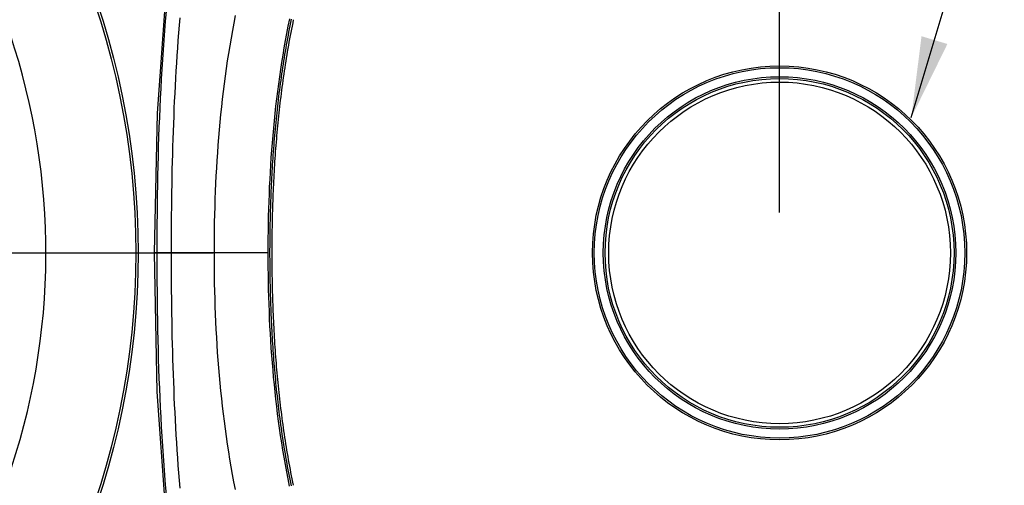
# Model space of a CAD drawing. Header units: millimetres. Extents: x 6 to 204, y 6 to 291.
# Tile 9 of 43: x 108 to 144, y 112 to 129. Entities that reach past the tile are written whole.
import ezdxf

# ---------------------------------------------------------------- set-up
doc = ezdxf.new("R2010")
doc.units = ezdxf.units.MM
doc.header["$LTSCALE"] = 19.36
doc.layers.get('0').update_dxf_attribs({"linetype": 'CONTINUOUS'})
doc.layers.add('02___PRT_ALL_AXES', color=7, linetype='CONTINUOUS')
doc.styles.get("Standard").update_dxf_attribs({"font": 'txt', "width": 0.8})
doc.styles.add('TEXTSTYLE_1', font='gdt', dxfattribs={"width": 0.8})
doc.dimstyles.new('DIMSTYLE_1', dxfattribs={"dimtxt": 2.5, "dimasz": 3, "dimexe": 2, "dimexo": 1.5, "dimtad": 1, "dimlfac": 1.5, "dimzin": 0, "dimdsep": 46, "dimtxsty": 'Standard', "dimblk": '_FILLED', "dimblk1": '_FILLED', "dimblk2": '_FILLED', "dimcen": 0.09, "dimadec": 0, "dimazin": 0, "dimtp": 0.01, "dimtm": 0.01, "dimtfac": 1, "dimtofl": 0, "dimtmove": 0, "dimatfit": 3, "dimldrblk": '_FILLED', "dimfxl": 0, "dimtolj": 1, "dimtzin": 0, "dimarcsym": 0})
doc.dimstyles.new('DIMSTYLE_2', dxfattribs={"dimtxt": 2.5, "dimasz": 3, "dimexe": 2, "dimexo": 1.5, "dimtad": 1, "dimlfac": 1.5, "dimzin": 0, "dimdsep": 46, "dimtxsty": 'Standard', "dimblk": '_FILLED', "dimblk1": '_FILLED', "dimblk2": '_FILLED', "dimcen": 0.09, "dimadec": 0, "dimazin": 0, "dimtp": 0.01, "dimtm": 0.01, "dimtfac": 1, "dimtofl": 0, "dimtmove": 0, "dimatfit": 2, "dimldrblk": '_FILLED', "dimfxl": 0, "dimtolj": 1, "dimtzin": 0, "dimarcsym": 0})
doc.dimstyles.get("Standard").update_dxf_attribs({"dimtxt": 2.5, "dimasz": 3, "dimexe": 2, "dimexo": 1.5, "dimtad": 1, "dimzin": 0, "dimdsep": 46, "dimtxsty": 'Standard', "dimblk": '_FILLED', "dimblk1": '_FILLED', "dimblk2": '_FILLED', "dimcen": 0.09, "dimadec": 0, "dimazin": 0, "dimtol": 1, "dimtp": 0.01, "dimtm": 0.01, "dimtfac": 1, "dimtofl": 0, "dimtmove": 0, "dimatfit": 3, "dimldrblk": '_FILLED', "dimfxl": 0, "dimtolj": 1, "dimtzin": 0, "dimarcsym": 0})

# ---------------------------------------------------------------- blocks, each defined once
blk = doc.blocks.new('_FILLED')
at = {"color": 0, "linetype": 'ByBlock'}
blk.add_solid([(0, 0), (-1, 0.167), (-1, -0.167)], dxfattribs=at)
blk = doc.blocks.new('*D3')
at = {"color": 2, "linetype": 'Continuous', "transparency": 16777216}
for p, q in [((83.45, 121.651), (83.45, 157.239)), ((136.117, 121.651), (136.117, 157.239)), ((83.45, 155.239), (109.784, 155.239)), ((136.117, 155.239), (109.784, 155.239))]:
    blk.add_line(p, q, dxfattribs=at)
at = {"color": 2, "linetype": 'Continuous', "transparency": 16777216, "xscale": 3, "yscale": 3, "zscale": 3, "rotation": 180}
blk.add_blockref('_FILLED', (83.45, 155.239), dxfattribs=at)
at = {"color": 2, "linetype": 'Continuous', "transparency": 16777216, "xscale": 3, "yscale": 3, "zscale": 3}
blk.add_blockref('_FILLED', (136.117, 155.239), dxfattribs=at)
at = {"color": 2, "linetype": 'Continuous', "transparency": 16777216, "insert": (109.784, 158.364), "char_height": 2.5, "width": 10, "attachment_point": 2, "line_spacing_factor": 0.9}
blk.add_mtext('79.00', dxfattribs=at)
blk = doc.blocks.new('*D4')
at = {"color": 2, "linetype": 'Continuous', "transparency": 16777216}
for p, q in [((49.057, 138.435), (30.724, 138.435)), ((53.557, 138.435), (49.057, 138.435)), ((58.806, 135.224), (53.557, 138.435))]:
    blk.add_line(p, q, dxfattribs=at)
at = {"color": 2, "linetype": 'Continuous', "transparency": 16777216, "xscale": 3, "yscale": 3, "zscale": 3, "rotation": 328.5481968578}
blk.add_blockref('_FILLED', (58.806, 135.224), dxfattribs=at)
at = {"color": 2, "linetype": 'Continuous', "transparency": 16777216, "insert": (46.557, 141.56), "char_height": 2.5, "width": 13.33333, "attachment_point": 3, "line_spacing_factor": 0.9, "style": 'TEXTSTYLE_1'}
blk.add_mtext('{\\Fgdt;n}\\Ftxt;86.67', dxfattribs=at)
blk = doc.blocks.new('*D7')
at = {"color": 2, "linetype": 'Continuous', "transparency": 16777216}
for p, q in [((101.009, 118.361), (116.209, 87.86)), ((116.209, 87.86), (120.709, 87.86)), ((120.709, 87.86), (156.584, 87.86))]:
    blk.add_line(p, q, dxfattribs=at)
at = {"color": 2, "linetype": 'Continuous', "transparency": 16777216, "xscale": 3, "yscale": 3, "zscale": 3, "rotation": 116.4888017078}
blk.add_blockref('_FILLED', (101.009, 118.361), dxfattribs=at)
at = {"color": 2, "linetype": 'Continuous', "transparency": 16777216, "insert": (123.209, 90.985), "char_height": 2.5, "width": 30.875, "attachment_point": 1, "line_spacing_factor": 0.9, "style": 'TEXTSTYLE_1'}
blk.add_mtext('{\\Fgdt;n}\\Ftxt;6.00\\Fgdt;{\\Fgdt;x}\\Ftxt;6(H7) X2', dxfattribs=at)

msp = doc.modelspace()

# ---------------------------------------------------------------- linework, layer by layer
for p, q in [((113.3962, 130.2705), (113.0391, 125.3291)), ((113.3746, 129.1042), (113.3436, 128.7471)), ((113.8837, 128.8706), (113.8598, 128.59)), ((115.8981, 128.6731), (115.9531, 128.9532)), ((113.3436, 128.7471), (113.3145, 128.3898)), ((113.8598, 128.59), (113.8372, 128.3094)), ((115.8455, 128.3925), (115.8981, 128.6731)), ((117.8552, 128.2901), (117.9075, 128.5576)), ((117.9075, 128.5576), (117.9622, 128.8247)), ((117.9552, 128.4555), (117.9788, 128.5741)), ((117.9788, 128.5741), (118.0029, 128.6926)), ((118.0029, 128.6926), (118.0274, 128.811)), ((118.0442, 128.5611), (118.0207, 128.4428)), ((118.0682, 128.6794), (118.0442, 128.5611)), ((118.0927, 128.7976), (118.0682, 128.6794)), ((113.3145, 128.3898), (113.2874, 128.0324)), ((113.8372, 128.3094), (113.8157, 128.0287)), ((115.7951, 128.1115), (115.8455, 128.3925)), ((117.8051, 128.0221), (117.8552, 128.2901)), ((117.8871, 128.0991), (117.9093, 128.218)), ((117.9093, 128.218), (117.9321, 128.3368)), ((117.9321, 128.3368), (117.9552, 128.4555)), ((117.9749, 128.2058), (117.9527, 128.0871)), ((117.9975, 128.3243), (117.9749, 128.2058)), ((118.0207, 128.4428), (117.9975, 128.3243)), ((113.2874, 128.0324), (113.2619, 127.6748)), ((113.7954, 127.7478), (113.7761, 127.4669)), ((113.8157, 128.0287), (113.7954, 127.7478)), ((115.7012, 127.5483), (115.7471, 127.8301)), ((115.7471, 127.8301), (115.7951, 128.1115)), ((117.7115, 127.4849), (117.7572, 127.7537)), ((117.7572, 127.7537), (117.8051, 128.0221)), ((117.8229, 127.7419), (117.8439, 127.8611)), ((117.8439, 127.8611), (117.8653, 127.9801)), ((117.8653, 127.9801), (117.8871, 128.0991)), ((117.9095, 127.8496), (117.8886, 127.7307)), ((117.9309, 127.9684), (117.9095, 127.8496)), ((117.9527, 128.0871), (117.9309, 127.9684)), ((113.2619, 127.6748), (113.2381, 127.3171)), ((113.7761, 127.4669), (113.7579, 127.186)), ((115.6575, 127.266), (115.7012, 127.5483)), ((117.6679, 127.2157), (117.7115, 127.4849)), ((117.7434, 127.2647), (117.7626, 127.3841)), ((117.7626, 127.3841), (117.7823, 127.5035)), ((117.7823, 127.5035), (117.8024, 127.6227)), ((117.8024, 127.6227), (117.8229, 127.7419)), ((117.8481, 127.4927), (117.8285, 127.3735)), ((117.8681, 127.6117), (117.8481, 127.4927)), ((117.8886, 127.7307), (117.8681, 127.6117)), ((113.2381, 127.3171), (113.2159, 126.9593)), ((113.7579, 127.186), (113.7407, 126.9049)), ((115.6159, 126.9835), (115.6575, 127.266)), ((117.6265, 126.9462), (117.6679, 127.2157)), ((117.6881, 126.906), (117.7061, 127.0256)), ((117.7061, 127.0256), (117.7245, 127.1452)), ((117.7245, 127.1452), (117.7434, 127.2647)), ((117.7904, 127.1351), (117.772, 127.0158)), ((117.8092, 127.2543), (117.7904, 127.1351)), ((117.8285, 127.3735), (117.8092, 127.2543)), ((113.2159, 126.9593), (113.1951, 126.6014)), ((113.7407, 126.9049), (113.7245, 126.6238)), ((115.5391, 126.4174), (115.5765, 126.7006)), ((115.5765, 126.7006), (115.6159, 126.9835)), ((117.5496, 126.4061), (117.587, 126.6763)), ((117.587, 126.6763), (117.6265, 126.9462)), ((117.6364, 126.5468), (117.6532, 126.6666)), ((117.6532, 126.6666), (117.6705, 126.7863)), ((117.6705, 126.7863), (117.6881, 126.906)), ((117.7193, 126.6574), (117.7025, 126.5378)), ((117.7365, 126.7769), (117.7193, 126.6574)), ((117.754, 126.8964), (117.7365, 126.7769)), ((117.772, 127.0158), (117.754, 126.8964)), ((113.1951, 126.6014), (113.1758, 126.2435)), ((113.7092, 126.3426), (113.6949, 126.0614)), ((113.7245, 126.6238), (113.7092, 126.3426)), ((115.5037, 126.134), (115.5391, 126.4174)), ((117.5142, 126.1357), (117.5496, 126.4061)), ((117.5882, 126.1871), (117.6039, 126.307)), ((117.6039, 126.307), (117.62, 126.4269)), ((117.62, 126.4269), (117.6364, 126.5468)), ((117.67, 126.2984), (117.6544, 126.1787)), ((117.686, 126.4181), (117.67, 126.2984)), ((117.7025, 126.5378), (117.686, 126.4181)), ((113.1758, 126.2435), (113.1579, 125.8854)), ((113.6949, 126.0614), (113.6814, 125.7802)), ((115.4703, 125.8503), (115.5037, 126.134)), ((117.4807, 125.8649), (117.5142, 126.1357)), ((117.5435, 125.8269), (117.558, 125.947)), ((117.558, 125.947), (117.5729, 126.0671)), ((117.5729, 126.0671), (117.5882, 126.1871)), ((117.6242, 125.939), (117.6097, 125.8191)), ((117.6391, 126.0589), (117.6242, 125.939)), ((117.6544, 126.1787), (117.6391, 126.0589)), ((113.1579, 125.8854), (113.1413, 125.5273)), ((113.6814, 125.7802), (113.6688, 125.4989)), ((115.4092, 125.2822), (115.4388, 125.5663)), ((115.4388, 125.5663), (115.4703, 125.8503)), ((117.4193, 125.3228), (117.449, 125.5939)), ((117.449, 125.5939), (117.4807, 125.8649)), ((117.502, 125.4663), (117.5155, 125.5865)), ((117.5155, 125.5865), (117.5293, 125.7067)), ((117.5293, 125.7067), (117.5435, 125.8269)), ((117.5817, 125.5791), (117.5683, 125.4591)), ((117.5955, 125.6991), (117.5817, 125.5791)), ((117.6097, 125.8191), (117.5955, 125.6991)), ((113.0391, 125.3291), (112.9385, 120.1508)), ((113.1413, 125.5273), (113.1261, 125.1691)), ((113.657, 125.2175), (113.646, 124.9361)), ((113.6688, 125.4989), (113.657, 125.2175)), ((115.3815, 124.9979), (115.4092, 125.2822)), ((117.3913, 125.0514), (117.4193, 125.3228)), ((117.4638, 125.1053), (117.4762, 125.2257)), ((117.4762, 125.2257), (117.4889, 125.346)), ((117.4889, 125.346), (117.502, 125.4663)), ((117.5425, 125.2189), (117.5301, 125.0987)), ((117.5552, 125.339), (117.5425, 125.2189)), ((117.5683, 125.4591), (117.5552, 125.339)), ((113.1261, 125.1691), (113.1122, 124.8108)), ((113.646, 124.9361), (113.6358, 124.6547)), ((115.3556, 124.7134), (115.3815, 124.9979)), ((117.3651, 124.7798), (117.3913, 125.0514)), ((117.4288, 124.744), (117.4401, 124.8645)), ((117.4401, 124.8645), (117.4518, 124.9849)), ((117.4518, 124.9849), (117.4638, 125.1053)), ((117.5065, 124.8582), (117.4951, 124.738)), ((117.5181, 124.9785), (117.5065, 124.8582)), ((117.5301, 125.0987), (117.5181, 124.9785)), ((113.1122, 124.8108), (113.0996, 124.4525)), ((113.6358, 124.6547), (113.6262, 124.3733)), ((115.3315, 124.4288), (115.3556, 124.7134)), ((117.3179, 124.2364), (117.3406, 124.5082)), ((117.3406, 124.5082), (117.3651, 124.7798)), ((117.3968, 124.3824), (117.4071, 124.503)), ((117.4071, 124.503), (117.4178, 124.6235)), ((117.4178, 124.6235), (117.4288, 124.744)), ((117.4735, 124.4973), (117.4632, 124.3769)), ((117.4842, 124.6176), (117.4735, 124.4973)), ((117.4951, 124.738), (117.4842, 124.6176)), ((113.0996, 124.4525), (113.0882, 124.0942)), ((113.6262, 124.3733), (113.6174, 124.0919)), ((115.2886, 123.8593), (115.3092, 124.1441)), ((115.3092, 124.1441), (115.3315, 124.4288)), ((117.2968, 123.9644), (117.3179, 124.2364)), ((117.3678, 124.0205), (117.3771, 124.1412)), ((117.3771, 124.1412), (117.3868, 124.2618)), ((117.3868, 124.2618), (117.3968, 124.3824)), ((117.4436, 124.136), (117.4343, 124.0156)), ((117.4533, 124.2565), (117.4436, 124.136)), ((117.4632, 124.3769), (117.4533, 124.2565)), ((113.0779, 123.7358), (113.0689, 123.3773)), ((113.0882, 124.0942), (113.0779, 123.7358)), ((113.6093, 123.8105), (113.6018, 123.529)), ((113.6174, 124.0919), (113.6093, 123.8105)), ((115.2696, 123.5744), (115.2886, 123.8593)), ((117.2773, 123.6924), (117.2968, 123.9644)), ((117.3418, 123.6584), (117.3501, 123.7791)), ((117.3501, 123.7791), (117.3588, 123.8998)), ((117.3588, 123.8998), (117.3678, 124.0205)), ((117.4166, 123.7745), (117.4083, 123.654)), ((117.4253, 123.8951), (117.4166, 123.7745)), ((117.4343, 124.0156), (117.4253, 123.8951)), ((113.0689, 123.3773), (113.0609, 123.0189)), ((113.6018, 123.529), (113.595, 123.2475)), ((115.2524, 123.2894), (115.2696, 123.5744)), ((117.2431, 123.1481), (117.2594, 123.4203)), ((117.2594, 123.4203), (117.2773, 123.6924)), ((117.3186, 123.2961), (117.326, 123.4169)), ((117.326, 123.4169), (117.3337, 123.5377)), ((117.3337, 123.5377), (117.3418, 123.6584)), ((117.3925, 123.4128), (117.3851, 123.2922)), ((117.4003, 123.5334), (117.3925, 123.4128)), ((117.4083, 123.654), (117.4003, 123.5334)), ((113.0609, 123.0189), (113.054, 122.6604)), ((113.595, 123.2475), (113.5889, 122.966)), ((115.2228, 122.7191), (115.2368, 123.0043)), ((115.2368, 123.0043), (115.2524, 123.2894)), ((117.2284, 122.8759), (117.2431, 123.1481)), ((117.2982, 122.9336), (117.3047, 123.0544)), ((117.3047, 123.0544), (117.3115, 123.1753)), ((117.3115, 123.1753), (117.3186, 123.2961)), ((117.3713, 123.0508), (117.3648, 122.9302)), ((117.378, 123.1715), (117.3713, 123.0508)), ((117.3851, 123.2922), (117.378, 123.1715)), ((113.054, 122.6604), (113.0482, 122.3019)), ((113.5834, 122.6846), (113.5785, 122.403)), ((113.5889, 122.966), (113.5834, 122.6846)), ((115.2104, 122.4339), (115.2228, 122.7191)), ((117.2152, 122.6035), (117.2284, 122.8759)), ((117.2805, 122.5709), (117.2861, 122.6918)), ((117.2861, 122.6918), (117.292, 122.8127)), ((117.292, 122.8127), (117.2982, 122.9336)), ((117.3527, 122.6887), (117.3471, 122.568)), ((117.3586, 122.8094), (117.3527, 122.6887)), ((117.3648, 122.9302), (117.3586, 122.8094)), ((113.0482, 122.3019), (113.0433, 121.9434)), ((113.5785, 122.403), (113.5743, 122.1215)), ((115.1995, 122.1486), (115.2104, 122.4339)), ((117.1933, 122.0587), (117.2035, 122.3311)), ((117.2035, 122.3311), (117.2152, 122.6035)), ((117.2655, 122.2081), (117.2702, 122.3291)), ((117.2702, 122.3291), (117.2752, 122.45)), ((117.2752, 122.45), (117.2805, 122.5709)), ((117.3368, 122.3265), (117.3321, 122.2057)), ((117.3418, 122.4472), (117.3368, 122.3265)), ((117.3471, 122.568), (117.3418, 122.4472)), ((113.0433, 121.9434), (113.0395, 121.5848)), ((113.5743, 122.1215), (113.5706, 121.84)), ((115.1902, 121.8633), (115.1995, 122.1486)), ((117.1845, 121.7862), (117.1933, 122.0587)), ((117.2531, 121.8452), (117.2569, 121.9662)), ((117.2569, 121.9662), (117.2611, 122.0872)), ((117.2611, 122.0872), (117.2655, 122.2081)), ((117.3236, 121.9641), (117.3197, 121.8432)), ((117.3277, 122.0849), (117.3236, 121.9641)), ((117.3321, 122.2057), (117.3277, 122.0849)), ((113.0395, 121.5848), (113.0365, 121.2263)), ((113.5676, 121.5585), (113.5651, 121.277)), ((113.5706, 121.84), (113.5676, 121.5585)), ((115.1761, 121.2925), (115.1824, 121.5779)), ((115.1824, 121.5779), (115.1902, 121.8633)), ((117.1772, 121.5137), (117.1845, 121.7862)), ((117.2432, 121.4823), (117.2462, 121.6033)), ((117.2462, 121.6033), (117.2495, 121.7243)), ((117.2495, 121.7243), (117.2531, 121.8452)), ((117.3128, 121.6016), (117.3098, 121.4807)), ((117.3161, 121.7224), (117.3128, 121.6016)), ((117.3197, 121.8432), (117.3161, 121.7224)), ((113.0365, 121.2263), (113.0344, 120.8678)), ((113.5651, 121.277), (113.5632, 120.9954)), ((115.1712, 121.0071), (115.1761, 121.2925)), ((117.1667, 120.9686), (117.1712, 121.2411)), ((117.1712, 121.2411), (117.1772, 121.5137)), ((117.2357, 121.1192), (117.2379, 121.2402)), ((117.2379, 121.2402), (117.2404, 121.3612)), ((117.2404, 121.3612), (117.2432, 121.4823)), ((117.3046, 121.239), (117.3024, 121.1181)), ((117.3071, 121.3598), (117.3046, 121.239)), ((117.3098, 121.4807), (117.3071, 121.3598)), ((113.0344, 120.8678), (113.0332, 120.5093)), ((113.5632, 120.9954), (113.5619, 120.7139)), ((115.1678, 120.7217), (115.1712, 121.0071)), ((117.1634, 120.696), (117.1667, 120.9686)), ((117.2307, 120.7561), (117.2321, 120.8771)), ((117.2321, 120.8771), (117.2338, 120.9982)), ((117.2338, 120.9982), (117.2357, 121.1192)), ((117.2988, 120.8763), (117.2974, 120.7554)), ((117.3004, 120.9972), (117.2988, 120.8763)), ((117.3024, 121.1181), (117.3004, 120.9972)), ((113.0332, 120.5093), (113.0328, 120.1508)), ((113.5619, 120.7139), (113.5611, 120.4324)), ((115.1657, 120.4363), (115.1678, 120.7217)), ((117.1615, 120.4234), (117.1634, 120.696)), ((117.228, 120.3929), (117.2287, 120.514)), ((117.2287, 120.514), (117.2295, 120.635)), ((117.2295, 120.635), (117.2307, 120.7561)), ((117.2953, 120.5136), (117.2947, 120.3927)), ((117.2962, 120.6345), (117.2953, 120.5136)), ((117.2974, 120.7554), (117.2962, 120.6345)), ((117.1609, 120.1508), (112.9385, 120.1508)), ((112.9385, 120.1508), (113.0382, 114.9942)), ((113.0328, 120.1508), (113.0332, 119.7924)), ((113.5611, 120.4324), (113.5608, 120.1508)), ((113.5608, 120.1508), (113.5611, 119.8693)), ((115.165, 120.1508), (115.1657, 120.4363)), ((115.1657, 119.8664), (115.165, 120.1508)), ((117.1609, 120.1508), (117.1615, 120.4234)), ((117.1615, 119.8792), (117.1609, 120.1508)), ((117.2275, 120.1508), (117.2276, 120.2719)), ((117.2276, 120.0302), (117.2275, 120.1508)), ((117.2276, 120.2719), (117.228, 120.3929)), ((117.2943, 120.2718), (117.2942, 120.1508)), ((117.2942, 120.1508), (117.2943, 120.0303)), ((117.2947, 120.3927), (117.2943, 120.2718)), ((113.0332, 119.7924), (113.0344, 119.4339)), ((113.5611, 119.8693), (113.5619, 119.5877)), ((115.1677, 119.582), (115.1657, 119.8664)), ((117.1634, 119.6076), (117.1615, 119.8792)), ((117.228, 119.9096), (117.2276, 120.0302)), ((117.2286, 119.7889), (117.228, 119.9096)), ((117.2295, 119.6683), (117.2286, 119.7889)), ((117.2943, 120.0303), (117.2947, 119.9098)), ((117.2947, 119.9098), (117.2953, 119.7894)), ((117.2953, 119.7894), (117.2962, 119.6689)), ((113.0344, 119.4339), (113.0365, 119.0754)), ((113.5619, 119.5877), (113.5632, 119.3062)), ((115.1712, 119.2976), (115.1677, 119.582)), ((117.1666, 119.3359), (117.1634, 119.6076)), ((117.2307, 119.5477), (117.2295, 119.6683)), ((117.2321, 119.4271), (117.2307, 119.5477)), ((117.2337, 119.3064), (117.2321, 119.4271)), ((117.2962, 119.6689), (117.2973, 119.5484)), ((117.2973, 119.5484), (117.2987, 119.4279)), ((117.2987, 119.4279), (117.3004, 119.3074)), ((113.0365, 119.0754), (113.0395, 118.7168)), ((113.5632, 119.3062), (113.5651, 119.0246)), ((113.5651, 119.0246), (113.5676, 118.7431)), ((115.176, 119.0132), (115.1712, 119.2976)), ((115.1823, 118.7288), (115.176, 119.0132)), ((117.1712, 119.0643), (117.1666, 119.3359)), ((117.1771, 118.7927), (117.1712, 119.0643)), ((117.2357, 119.1858), (117.2337, 119.3064)), ((117.2379, 119.0652), (117.2357, 119.1858)), ((117.2403, 118.9446), (117.2379, 119.0652)), ((117.3004, 119.3074), (117.3023, 119.1869)), ((117.3023, 119.1869), (117.3045, 119.0665)), ((117.3045, 119.0665), (117.307, 118.946)), ((113.0395, 118.7168), (113.0433, 118.3583)), ((113.5676, 118.7431), (113.5706, 118.4615)), ((115.19, 118.4444), (115.1823, 118.7288)), ((117.1844, 118.5211), (117.1771, 118.7927)), ((117.2431, 118.824), (117.2403, 118.9446)), ((117.2461, 118.7034), (117.2431, 118.824)), ((117.2493, 118.5828), (117.2461, 118.7034)), ((117.307, 118.946), (117.3097, 118.8256)), ((117.3097, 118.8256), (117.3127, 118.7051)), ((117.3127, 118.7051), (117.316, 118.5847)), ((113.0433, 118.3583), (113.0482, 117.9998)), ((113.5706, 118.4615), (113.5743, 118.18)), ((115.1993, 118.1601), (115.19, 118.4444)), ((117.1931, 118.2496), (117.1844, 118.5211)), ((117.2529, 118.4623), (117.2493, 118.5828)), ((117.2567, 118.3417), (117.2529, 118.4623)), ((117.2608, 118.2212), (117.2567, 118.3417)), ((117.316, 118.5847), (117.3195, 118.4643)), ((117.3195, 118.4643), (117.3234, 118.3439)), ((117.3234, 118.3439), (117.3275, 118.2235)), ((113.0482, 117.9998), (113.054, 117.6413)), ((113.5743, 118.18), (113.5785, 117.8984)), ((113.5785, 117.8984), (113.5834, 117.6169)), ((115.21, 117.8758), (115.1993, 118.1601)), ((117.2032, 117.9781), (117.1931, 118.2496)), ((117.2148, 117.7066), (117.2032, 117.9781)), ((117.2652, 118.1006), (117.2608, 118.2212)), ((117.2699, 117.9801), (117.2652, 118.1006)), ((117.2749, 117.8596), (117.2699, 117.9801)), ((117.3275, 118.2235), (117.3319, 118.1031)), ((117.3319, 118.1031), (117.3365, 117.9827)), ((117.3365, 117.9827), (117.3415, 117.8624)), ((113.054, 117.6413), (113.0609, 117.2828)), ((113.5834, 117.6169), (113.5889, 117.3354)), ((115.2223, 117.5915), (115.21, 117.8758)), ((115.2362, 117.3074), (115.2223, 117.5915)), ((117.2279, 117.4352), (117.2148, 117.7066)), ((117.2801, 117.7391), (117.2749, 117.8596)), ((117.2857, 117.6186), (117.2801, 117.7391)), ((117.2915, 117.4981), (117.2857, 117.6186)), ((117.3415, 117.8624), (117.3467, 117.742)), ((117.3467, 117.742), (117.3523, 117.6217)), ((117.3523, 117.6217), (117.3581, 117.5014)), ((113.0609, 117.2828), (113.0689, 116.9243)), ((113.5889, 117.3354), (113.595, 117.0539)), ((115.2517, 117.0233), (115.2362, 117.3074)), ((117.2425, 117.1639), (117.2279, 117.4352)), ((117.2587, 116.8926), (117.2425, 117.1639)), ((117.2977, 117.3777), (117.2915, 117.4981)), ((117.3041, 117.2572), (117.2977, 117.3777)), ((117.3109, 117.1368), (117.3041, 117.2572)), ((117.3581, 117.5014), (117.3643, 117.3811)), ((117.3643, 117.3811), (117.3707, 117.2608)), ((117.3707, 117.2608), (117.3774, 117.1406)), ((113.0689, 116.9243), (113.0779, 116.5659)), ((113.595, 117.0539), (113.6018, 116.7724)), ((115.2689, 116.7393), (115.2517, 117.0233)), ((117.2764, 116.6214), (117.2587, 116.8926)), ((117.3179, 117.0164), (117.3109, 117.1368)), ((117.3253, 116.896), (117.3179, 117.0164)), ((117.333, 116.7757), (117.3253, 116.896)), ((117.3774, 117.1406), (117.3845, 117.0204)), ((117.3845, 117.0204), (117.3918, 116.9001)), ((117.3918, 116.9001), (117.3995, 116.78)), ((113.0779, 116.5659), (113.0882, 116.2075)), ((113.6018, 116.7724), (113.6093, 116.4909)), ((113.6093, 116.4909), (113.6174, 116.2094)), ((115.2877, 116.4553), (115.2689, 116.7393)), ((115.3081, 116.1715), (115.2877, 116.4553)), ((117.2958, 116.3504), (117.2764, 116.6214)), ((117.341, 116.6553), (117.333, 116.7757)), ((117.3493, 116.535), (117.341, 116.6553)), ((117.3579, 116.4147), (117.3493, 116.535)), ((117.3995, 116.78), (117.4075, 116.6598)), ((117.4075, 116.6598), (117.4158, 116.5396)), ((117.4158, 116.5396), (117.4244, 116.4195)), ((113.0882, 116.2075), (113.0996, 115.8492)), ((113.6174, 116.2094), (113.6262, 115.928)), ((115.3303, 115.8878), (115.3081, 116.1715)), ((117.3167, 116.0794), (117.2958, 116.3504)), ((117.3393, 115.8085), (117.3167, 116.0794)), ((117.3668, 116.2945), (117.3579, 116.4147)), ((117.3761, 116.1742), (117.3668, 116.2945)), ((117.3856, 116.054), (117.3761, 116.1742)), ((117.4244, 116.4195), (117.4333, 116.2994)), ((117.4333, 116.2994), (117.4425, 116.1794)), ((117.4425, 116.1794), (117.4521, 116.0593)), ((113.0996, 115.8492), (113.1122, 115.4908)), ((113.6262, 115.928), (113.6358, 115.6465)), ((115.3542, 115.6042), (115.3303, 115.8878)), ((117.3636, 115.5378), (117.3393, 115.8085)), ((117.3956, 115.9338), (117.3856, 116.054)), ((117.4058, 115.8137), (117.3956, 115.9338)), ((117.4164, 115.6936), (117.4058, 115.8137)), ((117.4521, 116.0593), (117.462, 115.9393)), ((117.462, 115.9393), (117.4722, 115.8194)), ((117.4722, 115.8194), (117.4828, 115.6994)), ((113.1122, 115.4908), (113.1261, 115.1326)), ((113.6358, 115.6465), (113.646, 115.3651)), ((113.646, 115.3651), (113.657, 115.0837)), ((115.3799, 115.3207), (115.3542, 115.6042)), ((117.3896, 115.2671), (117.3636, 115.5378)), ((117.4273, 115.5735), (117.4164, 115.6936)), ((117.4385, 115.4534), (117.4273, 115.5735)), ((117.4501, 115.3334), (117.4385, 115.4534)), ((117.4828, 115.6994), (117.4937, 115.5795)), ((117.4937, 115.5795), (117.5049, 115.4596)), ((117.5049, 115.4596), (117.5165, 115.3398)), ((117.5165, 115.3398), (117.5284, 115.22)), ((113.0382, 114.9942), (113.3938, 110.0527)), ((113.1261, 115.1326), (113.1413, 114.7744)), ((113.657, 115.0837), (113.6688, 114.8023)), ((115.4074, 115.0374), (115.3799, 115.3207)), ((115.4368, 114.7543), (115.4074, 115.0374)), ((117.4174, 114.9967), (117.3896, 115.2671)), ((117.4469, 114.7264), (117.4174, 114.9967)), ((117.4621, 115.2134), (117.4501, 115.3334)), ((117.4744, 115.0934), (117.4621, 115.2134)), ((117.487, 114.9735), (117.4744, 115.0934)), ((117.5, 114.8536), (117.487, 114.9735)), ((117.5284, 115.22), (117.5407, 115.1002)), ((117.5407, 115.1002), (117.5533, 114.9805)), ((117.5533, 114.9805), (117.5663, 114.8608)), ((113.1413, 114.7744), (113.1578, 114.4163)), ((113.6688, 114.8023), (113.6814, 114.521)), ((115.468, 114.4713), (115.4368, 114.7543)), ((117.4783, 114.4564), (117.4469, 114.7264)), ((117.5133, 114.7338), (117.5, 114.8536)), ((117.5271, 114.614), (117.5133, 114.7338)), ((117.5411, 114.4943), (117.5271, 114.614)), ((117.5663, 114.8608), (117.5796, 114.7412)), ((117.5796, 114.7412), (117.5933, 114.6216)), ((117.5933, 114.6216), (117.6073, 114.502)), ((113.1578, 114.4163), (113.1758, 114.0582)), ((113.6814, 114.521), (113.6949, 114.2397)), ((115.5012, 114.1886), (115.468, 114.4713)), ((117.5116, 114.1866), (117.4783, 114.4564)), ((117.5556, 114.3746), (117.5411, 114.4943)), ((117.5704, 114.2549), (117.5556, 114.3746)), ((117.5856, 114.1353), (117.5704, 114.2549)), ((117.6073, 114.502), (117.6218, 114.3825)), ((117.6218, 114.3825), (117.6365, 114.2631)), ((117.6365, 114.2631), (117.6517, 114.1437)), ((113.1758, 114.0582), (113.1951, 113.7003)), ((113.6949, 114.2397), (113.7092, 113.9585)), ((113.7092, 113.9585), (113.7245, 113.6773)), ((115.5363, 113.9061), (115.5012, 114.1886)), ((115.5734, 113.6239), (115.5363, 113.9061)), ((117.5468, 113.917), (117.5116, 114.1866)), ((117.5839, 113.6477), (117.5468, 113.917)), ((117.6011, 114.0157), (117.5856, 114.1353)), ((117.617, 113.8962), (117.6011, 114.0157)), ((117.6334, 113.7768), (117.617, 113.8962)), ((117.6517, 114.1437), (117.6672, 114.0243)), ((117.6672, 114.0243), (117.6831, 113.905)), ((117.6831, 113.905), (117.6994, 113.7858)), ((113.1951, 113.7003), (113.2159, 113.3424)), ((113.7245, 113.6773), (113.7407, 113.3962)), ((115.6125, 113.342), (115.5734, 113.6239)), ((117.623, 113.3787), (117.5839, 113.6477)), ((117.6501, 113.6574), (117.6334, 113.7768)), ((117.6672, 113.538), (117.6501, 113.6574)), ((117.6846, 113.4188), (117.6672, 113.538)), ((117.6994, 113.7858), (117.7161, 113.6666)), ((117.7161, 113.6666), (117.7332, 113.5475)), ((117.7332, 113.5475), (117.7506, 113.4284)), ((113.2159, 113.3424), (113.2381, 112.9846)), ((113.7407, 113.3962), (113.7579, 113.1151)), ((115.6538, 113.0604), (115.6125, 113.342)), ((117.6642, 113.1101), (117.623, 113.3787)), ((117.7025, 113.2995), (117.6846, 113.4188)), ((117.7208, 113.1804), (117.7025, 113.2995)), ((117.7395, 113.0613), (117.7208, 113.1804)), ((117.7506, 113.4284), (117.7685, 113.3094)), ((117.7685, 113.3094), (117.7867, 113.1905)), ((117.7867, 113.1905), (117.8054, 113.0716)), ((113.2381, 112.9846), (113.2619, 112.6269)), ((113.7579, 113.1151), (113.7761, 112.8341)), ((113.7761, 112.8341), (113.7954, 112.5532)), ((115.6971, 112.7791), (115.6538, 113.0604)), ((117.7074, 112.8418), (117.6642, 113.1101)), ((117.7527, 112.5739), (117.7074, 112.8418)), ((117.7586, 112.9423), (117.7395, 113.0613)), ((117.7781, 112.8233), (117.7586, 112.9423)), ((117.7981, 112.7044), (117.7781, 112.8233)), ((117.8054, 113.0716), (117.8244, 112.9528)), ((117.8244, 112.9528), (117.8439, 112.8341)), ((117.8439, 112.8341), (117.8638, 112.7155)), ((113.2619, 112.6269), (113.2874, 112.2693)), ((113.7954, 112.5532), (113.8158, 112.2723)), ((115.7426, 112.4983), (115.6971, 112.7791)), ((115.7903, 112.2178), (115.7426, 112.4983)), ((117.8002, 112.3064), (117.7527, 112.5739)), ((117.8184, 112.5856), (117.7981, 112.7044)), ((117.8392, 112.4669), (117.8184, 112.5856)), ((117.8604, 112.3482), (117.8392, 112.4669)), ((117.8638, 112.7155), (117.8841, 112.5969)), ((117.8841, 112.5969), (117.9049, 112.4784)), ((117.9049, 112.4784), (117.9261, 112.36)), ((113.2874, 112.2693), (113.3145, 111.9119)), ((113.8158, 112.2723), (113.8373, 111.9916)), ((115.8402, 111.9377), (115.7903, 112.2178)), ((117.8499, 112.0393), (117.8002, 112.3064)), ((117.8821, 112.2297), (117.8604, 112.3482)), ((117.9042, 112.1112), (117.8821, 112.2297)), ((117.9267, 111.9928), (117.9042, 112.1112)), ((117.9261, 112.36), (117.9477, 112.2416)), ((117.9477, 112.2416), (117.9697, 112.1234)), ((117.9697, 112.1234), (117.9922, 112.0052)), ((113.3145, 111.9119), (113.3436, 111.5546)), ((113.8373, 111.9916), (113.8599, 111.7109)), ((113.8599, 111.7109), (113.8837, 111.4303)), ((115.8925, 111.6581), (115.8402, 111.9377)), ((117.9019, 111.7727), (117.8499, 112.0393)), ((117.956, 111.5065), (117.9019, 111.7727)), ((117.9497, 111.8745), (117.9267, 111.9928)), ((117.9731, 111.7562), (117.9497, 111.8745)), ((117.997, 111.6381), (117.9731, 111.7562)), ((117.9922, 112.0052), (118.0151, 111.8872)), ((118.0151, 111.8872), (118.0385, 111.7692)), ((118.0385, 111.7692), (118.0623, 111.6513)), ((113.3436, 111.5546), (113.3746, 111.1975)), ((115.947, 111.3789), (115.8925, 111.6581)), ((118.0213, 111.5201), (117.997, 111.6381)), ((118.0623, 111.6513), (118.0866, 111.5335))]:
    msp.add_line(p, q)
for centre, radius in [((83.4503, 120.1508), 28.8902), ((83.4503, 120.1508), 28.8005), ((136.117, 120.1508), 6.9333), ((136.117, 120.1508), 6.8667), ((136.117, 120.1508), 6.5333), ((136.117, 120.1508), 6.4667)]:
    msp.add_circle(centre, radius)
msp.add_arc((83.4503, 120.1508), 25.4701, 336.8885, 53.1115)
at = {"layer": '02___PRT_ALL_AXES'}
msp.add_line((88.7003, 120.1508), (115.117, 120.1508), dxfattribs=at)
msp.add_circle((136.117, 120.1508), 6.3333, dxfattribs=at)

# ---------------------------------------------------------------- dimensions: what is measured, and where the dimension line sits
at = {"color": 2, "linetype": 'Continuous'}
dim = msp.add_linear_dim(base=(136.117, 155.2386), p1=(83.4503, 120.1508), p2=(136.117, 120.1508), dimstyle='DIMSTYLE_1', dxfattribs=at)
dim.commit()
dim.dimension.update_dxf_attribs({"geometry": '*D3', "text_midpoint": (109.7836, 155.2386), "dimtype": 160})
for p1, p2, text, picture, middle in [((58.8059, 135.2245), (108.0947, 105.0772), '%%c<>', '*D4', (39.8903, 140.3099)), ((101.009, 118.3608), (99.2249, 121.9409), '%%c<>{\\Fgdt;x}6(H7) X2', '*D7', (138.6464, 89.7347))]:
    dim = msp.add_diameter_dim_2p(p1=p1, p2=p2, text=text, dimstyle='DIMSTYLE_2', override={"dimtih": 1, "dimtoh": 1, "dimpost": '<>'}, dxfattribs=at)
    dim.commit()
    dim.dimension.update_dxf_attribs({"geometry": picture, "text_midpoint": middle, "dimtype": 163})

# ---------------------------------------------------------------- leaders
at = {"color": 2, "linetype": 'Continuous', "annotation_type": 0, "has_hookline": 1, "hookline_direction": 1, "text_width": 11.3333}
msp.add_leader([(140.9998, 125.1664), (147.6487, 147.4023), (154.6487, 147.4023)], dimstyle='Standard', override={"dimtad": 0}, dxfattribs=at)

doc.saveas('drawing.dxf')
